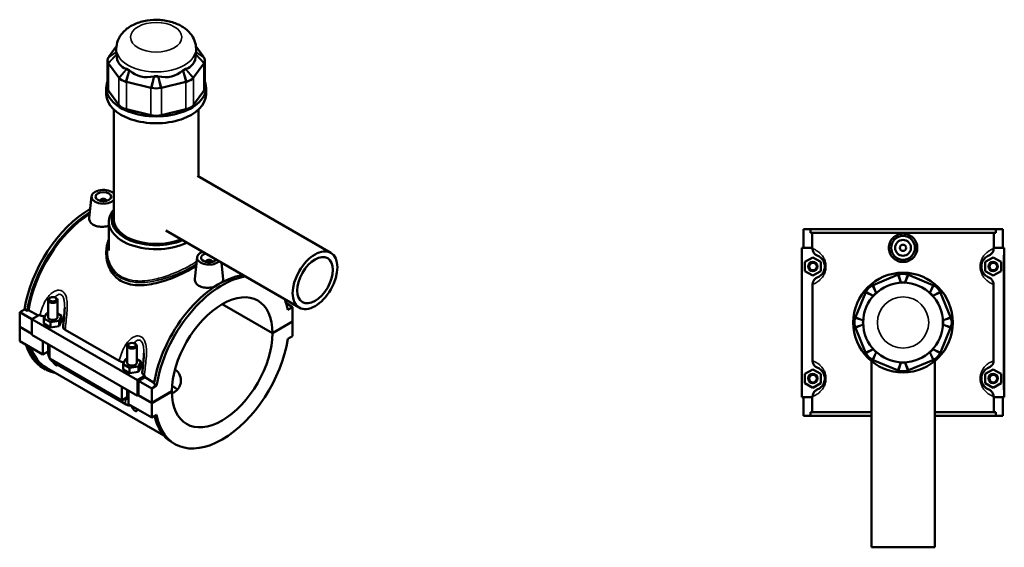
# Model space of a CAD drawing. Header units: millimetres. Extents: x -260 to 981, y -122 to 1147.
# Tile 7 of 7: x -96 to 526, y 814 to 1147. Entities that reach past the tile are written whole.
import ezdxf

# ---------------------------------------------------------------- set-up
doc = ezdxf.new("R2010")
doc.units = ezdxf.units.MM
doc.layers.add('Visible (ANSI)', color=7, linetype='Continuous', lineweight=50)
doc.layers.add('Visible Narrow (ANSI)', color=7, linetype='Continuous', lineweight=35)

msp = doc.modelspace()

# ---------------------------------------------------------------- linework, layer by layer
at = {"layer": 'Visible (ANSI)'}
for p, q in [((-34.92, 1130.36), (-39.9, 1123.42)), ((-35.03, 1125.84), (-35.03, 1128.61)), ((20.25, 1123.42), (15.27, 1130.36)), ((15.37, 1125.84), (15.37, 1128.61)), ((-40.59, 1121.43), (-40.59, 1104.16)), ((20.93, 1121.43), (20.93, 1104.16)), ((-39.9, 1119.45), (-33.53, 1110.56)), ((13.87, 1110.56), (20.25, 1119.45)), ((-41.33, 1099.83), (-41.33, 1104.16)), ((-33.53, 1093.29), (-39.9, 1102.18)), ((-28.66, 1107.75), (-13.27, 1104.07)), ((-6.38, 1104.07), (9, 1107.75)), ((20.25, 1102.18), (13.87, 1093.29)), ((21.67, 1099.83), (21.67, 1104.16)), ((-36.6, 1020.83), (-36.6, 1090.25)), ((-13.27, 1086.8), (-28.66, 1090.48)), ((9, 1090.48), (-6.38, 1086.8)), ((16.95, 1048.06), (16.95, 1090.25)), ((16.25, 1048.47), (100.58, 999.78)), ((-50.69, 1035.47), (-52.16, 1021.8)), ((-45.2, 1032.75), (-45.2, 1032.56)), ((-41.2, 1032.75), (-41.2, 1032.56)), ((-39.75, 1001.27), (-39.75, 1019.36)), ((399.27, 1014.73), (399.27, 1002.93)), ((399.27, 1014.73), (403.67, 1014.73)), ((403.67, 1014.73), (520.87, 1014.73)), ((403.67, 1012.37), (403.67, 1014.73)), ((520.87, 1014.73), (520.87, 1012.37)), ((520.87, 1014.73), (525.27, 1014.73)), ((525.27, 1014.73), (525.27, 1002.93)), ((-3.75, 1013.83), (80.58, 965.14)), ((520.87, 1012.37), (403.67, 1012.37)), ((404.87, 1002.93), (404.87, 1012.37)), ((519.68, 1002.93), (519.68, 1012.37)), ((405.07, 1002.93), (398.27, 1002.93)), ((398.27, 1002.93), (398.27, 908.53)), ((405.07, 1002.93), (405.07, 1002.37)), ((519.48, 1002.37), (519.48, 1002.93)), ((519.48, 1002.93), (525.77, 1002.93)), ((525.77, 1002.93), (526.27, 1002.93)), ((526.27, 908.53), (526.27, 1002.93)), ((-41.33, 1000.34), (-41.33, 998.86)), ((16.06, 996.93), (14.59, 983.27)), ((400.27, 994.02), (405.27, 996.91)), ((405.27, 996.91), (410.27, 994.02)), ((519.27, 996.91), (514.27, 994.02)), ((524.27, 994.02), (519.27, 996.91)), ((21.55, 994.02), (21.55, 994.22)), ((25.55, 994.02), (25.55, 994.22)), ((31.4, 993.53), (32.51, 983.2)), ((400.27, 988.25), (400.27, 994.02)), ((410.27, 994.02), (410.27, 988.25)), ((514.27, 994.02), (514.27, 988.25)), ((524.27, 988.25), (524.27, 994.02)), ((405.27, 985.36), (400.27, 988.25)), ((410.27, 988.25), (405.27, 985.36)), ((458.83, 985.81), (443.44, 979.43)), ((481.1, 979.43), (465.72, 985.81)), ((514.27, 988.25), (519.27, 985.36)), ((519.27, 985.36), (524.27, 988.25)), ((405.07, 979.89), (405.07, 931.57)), ((519.48, 931.57), (519.48, 979.89)), ((-76.86, 971.39), (-77.29, 971.15)), ((-73.47, 971.39), (-73.04, 971.15)), ((438.57, 974.56), (432.2, 959.18)), ((492.35, 959.18), (485.97, 974.56)), ((-78.16, 969.92), (-78.16, 959.15)), ((-72.16, 969.92), (-72.16, 959.15)), ((63.71, 948.94), (31.86, 967.33)), ((31.93, 967.37), (63.71, 949.02)), ((72.32, 967.89), (76.44, 965.52)), ((76.44, 965.52), (73.33, 963.72)), ((76.44, 956.37), (76.44, 965.52)), ((-96.09, 962.25), (-92.98, 964.05)), ((-96.09, 962.25), (-88.46, 957.84)), ((-96.09, 953.1), (-96.09, 962.25)), ((-91.31, 963.08), (-92.98, 964.05)), ((-90.47, 963.57), (-91.31, 963.08)), ((-84.5, 960.12), (-90.47, 963.57)), ((-83.65, 960.62), (-88.46, 957.84)), ((-83.65, 960.62), (-83.26, 960.39)), ((-80.74, 958.28), (-79.25, 961.5)), ((-79.25, 961.5), (-78.16, 961.67)), ((-72.16, 961.5), (-69.59, 960.01)), ((-69.59, 960.01), (-71.08, 956.79)), ((-69.59, 956.74), (-69.59, 960.01)), ((-96.09, 953.1), (-88.46, 948.7)), ((-96.09, 953.02), (-96.02, 953.06)), ((-96.09, 943.88), (-96.09, 953.02)), ((-88.46, 948.61), (-96.09, 953.02)), ((-88.46, 957.84), (-88.46, 947.88)), ((-88.46, 957.84), (-21.71, 919.3)), ((-80.74, 955.02), (-80.74, 958.28)), ((-76.66, 955.93), (-80.74, 958.28)), ((-80.74, 955.02), (-76.66, 952.66)), ((-71.08, 956.79), (-76.66, 955.93)), ((-76.66, 952.66), (-76.66, 955.93)), ((-76.66, 952.66), (-71.08, 953.52)), ((-71.08, 953.52), (-71.08, 956.79)), ((-71.08, 953.52), (-69.59, 956.74)), ((63.71, 949.02), (76.44, 956.37)), ((76.44, 956.29), (63.71, 948.94)), ((76.37, 956.33), (76.44, 956.29)), ((76.44, 947.14), (76.44, 956.29)), ((432.2, 952.29), (438.57, 936.9)), ((485.97, 936.9), (492.35, 952.29)), ((-88.46, 947.88), (-21.71, 909.34)), ((-67.36, 951.21), (-33.19, 931.48)), ((73.33, 945.35), (76.44, 947.14)), ((-96.09, 943.88), (-81.53, 935.47)), ((-81.53, 935.47), (-81.53, 943.88)), ((-78.16, 941.94), (-78.16, 936.69)), ((-77.29, 941.43), (-77.29, 933.02)), ((-28.1, 930.24), (-28.1, 941.02)), ((-26.8, 942.49), (-27.22, 942.25)), ((-23.4, 942.49), (-22.98, 942.25)), ((-22.1, 930.24), (-22.1, 941.02)), ((-78.16, 937.41), (-81.53, 935.47)), ((-77.29, 933.02), (-31.47, 906.56)), ((-74.54, 930.42), (-28.72, 903.97)), ((-30.68, 929.38), (-29.18, 932.6)), ((-30.68, 926.11), (-30.68, 929.38)), ((-26.6, 927.02), (-30.68, 929.38)), ((-29.18, 932.6), (-28.1, 932.77)), ((-21.02, 927.89), (-26.6, 927.02)), ((-22.1, 932.59), (-19.52, 931.11)), ((-19.52, 931.11), (-21.02, 927.89)), ((-21.02, 924.62), (-21.02, 927.89)), ((-21.02, 924.62), (-19.52, 927.84)), ((-19.52, 927.84), (-19.52, 931.11)), ((442.27, 931.4), (442.27, 813.73)), ((443.44, 932.03), (458.83, 925.66)), ((465.72, 925.66), (481.1, 932.03)), ((482.27, 931.4), (482.27, 813.73)), ((-79.71, 926.14), (-81.38, 927.11)), ((-79.13, 927.16), (-4.91, 884.31)), ((-30.68, 926.11), (-26.6, 923.76)), ((-26.6, 923.76), (-26.6, 927.02)), ((-26.6, 923.76), (-21.02, 924.62)), ((-21.71, 919.3), (-16.9, 922.08)), ((-17.05, 921.18), (-21, 918.89)), ((-17.3, 922.3), (-16.9, 922.08)), ((-11.07, 917.73), (-17.05, 921.18)), ((400.27, 923.22), (405.27, 926.11)), ((400.27, 917.45), (400.27, 923.22)), ((405.27, 926.11), (410.27, 923.22)), ((410.27, 923.22), (410.27, 917.45)), ((519.27, 926.11), (514.27, 923.22)), ((514.27, 923.22), (514.27, 917.45)), ((524.27, 923.22), (519.27, 926.11)), ((524.27, 917.45), (524.27, 923.22)), ((-31.47, 906.56), (-31.47, 914.97)), ((-21.71, 909.34), (-21.71, 919.3)), ((-21, 918.89), (-12.66, 914.08)), ((-21, 918.89), (-21, 909.75)), ((-9.54, 915.87), (-12.66, 914.08)), ((-9.54, 915.87), (-11.21, 916.84)), ((405.27, 914.56), (400.27, 917.45)), ((410.27, 917.45), (405.27, 914.56)), ((514.27, 917.45), (519.27, 914.56)), ((519.27, 914.56), (524.27, 917.45)), ((-28.1, 907.79), (-28.1, 913.03)), ((-27.22, 912.52), (-27.22, 904.11)), ((-21, 909.75), (-21.71, 909.34)), ((-12.66, 904.85), (-21.07, 909.71)), ((-21, 909.75), (-12.66, 904.93)), ((-12.66, 914.08), (-12.66, 904.93)), ((-12.66, 904.93), (0.07, 912.28)), ((0.07, 912.2), (-12.66, 904.85)), ((0, 912.24), (0.07, 912.2)), ((405.07, 909.09), (405.07, 908.53)), ((519.48, 908.53), (519.48, 909.09)), ((-28.1, 908.51), (-31.47, 906.56)), ((-27.22, 904.11), (-12.66, 895.7)), ((-12.66, 904.85), (-12.66, 895.7)), ((398.27, 908.53), (405.07, 908.53)), ((399.27, 908.53), (399.27, 896.73)), ((404.87, 899.09), (404.87, 908.53)), ((525.77, 908.53), (519.48, 908.53)), ((519.68, 899.09), (519.68, 908.53)), ((525.27, 908.53), (525.27, 896.73)), ((526.27, 908.53), (525.77, 908.53)), ((-12.66, 895.7), (-9.54, 897.5)), ((403.67, 896.73), (399.27, 896.73)), ((442.27, 899.09), (403.67, 899.09)), ((403.67, 896.73), (403.67, 899.09)), ((403.67, 896.73), (442.27, 896.73)), ((520.87, 899.09), (482.27, 899.09)), ((482.27, 896.73), (520.87, 896.73)), ((520.87, 899.09), (520.87, 896.73)), ((525.27, 896.73), (520.87, 896.73)), ((2.06, 878.93), (0.39, 879.9)), ((442.27, 813.73), (482.27, 813.73))]:
    msp.add_line(p, q, dxfattribs=at)
for centre, radius in [((462.27, 1002.93), 7.5), ((462.27, 1002.93), 5), ((462.27, 1002.93), 2), ((405.27, 991.13), 3), ((405.27, 991.13), 2.4), ((519.27, 991.13), 3), ((519.27, 991.13), 2.4), ((462.27, 955.73), 31.5), ((462.27, 955.73), 25.2), ((405.27, 920.33), 3), ((405.27, 920.33), 2.4), ((519.27, 920.33), 3), ((519.27, 920.33), 2.4)]:
    msp.add_circle(centre, radius, dxfattribs=at)
for centre, radius, start, end in [((462.27, 977.49), 9, 71.59667, 108.40333), ((446.89, 971.12), 9, 116.59667, 153.40333), ((462.27, 977.49), 3.6, 71.59667, 108.40333), ((477.66, 971.12), 9, 26.59667, 63.40333), ((446.89, 971.12), 3.6, 116.59667, 153.40333), ((477.66, 971.12), 3.6, 26.59667, 63.40333), ((440.51, 955.73), 9, 161.59667, 198.40333), ((484.03, 955.73), 9, 341.59667, 18.40333), ((440.51, 955.73), 3.6, 161.59667, 198.40333), ((484.03, 955.73), 3.6, 341.59667, 18.40333), ((446.89, 940.35), 9, 206.59667, 243.40333), ((446.89, 940.35), 3.6, 206.59667, 243.40333), ((477.66, 940.35), 3.6, 296.59667, 333.40333), ((477.66, 940.35), 9, 296.59667, 333.40333), ((462.27, 933.97), 3.6, 251.59667, 288.40333), ((462.27, 933.97), 9, 251.59667, 288.40333)]:
    msp.add_arc(centre, radius, start, end, dxfattribs=at)
for centre, major_axis, ratio, start_param, end_param in [((-31.59, 1121.43), (-9, 0), 0.57735, 5.961987, 6.604384), ((-31.59, 1125.84), (-3.6, 0), 0.57735, 5.985372, 6.604384), ((-9.83, 1125.84), (-25.2, 0), 0.57735, 0, 0.045116), ((-9.83, 1145.2), (21.83, 27.67), 0.45491, 2.674561, 3.34806), ((-9.83, 1145.2), (21.83, -27.67), 0.45491, 6.076718, 6.750217), ((11.93, 1125.84), (3.6, 0), 0.57735, 5.961987, 6.580998), ((-9.83, 1125.84), (25.2, 0), 0.57735, 6.238069, 6.283185), ((11.93, 1121.43), (9, 0), 0.57735, 5.961987, 6.604384), ((-25.21, 1116.96), (-3.6, 0), 0.57735, 0.464199, 1.106597), ((-9.83, 1125.84), (25.2, 0), 0.57735, 3.881875, 3.972107), ((-9.83, 1145.2), (-10.83, -33.68), 0.675461, 5.998116, 6.671615), ((-9.83, 1145.2), (10.83, -33.68), 0.675461, 5.894756, 6.568255), ((5.56, 1116.96), (-3.6, 0), 0.57735, 2.034996, 2.677393), ((-9.83, 1125.84), (25.2, 0), 0.57735, 5.452671, 5.542903), ((-9.83, 1104.16), (-31.5, 0), 0.57735, 6.065775, 9.642188), ((-25.21, 1112.55), (9, 0), 0.57735, 3.605792, 4.24819), ((-9.83, 1113.28), (-3.6, 0), 0.57735, 1.249598, 1.891995), ((-9.83, 1125.84), (25.2, 0), 0.57735, 4.667273, 4.757505), ((5.56, 1112.55), (9, 0), 0.57735, 5.176588, 5.818986), ((-31.59, 1104.16), (-9, 0), 0.57735, 0, 0.392699), ((-9.83, 1108.87), (9, 0), 0.57735, 4.39119, 5.033588), ((11.93, 1104.16), (9, 0), 0.57735, 5.890486, 6.283185), ((-9.83, 1099.83), (-31.5, 0), 0.57735, 0, 3.141593), ((-25.21, 1095.28), (-9, 0), 0.57735, 0.392699, 1.178097), ((5.56, 1095.28), (-9, 0), 0.57735, 1.963495, 2.748894), ((-9.83, 1091.6), (-9, 0), 0.57735, 1.178097, 1.963495), ((-43.2, 1035.2), (-7.5, 0), 0.57735, 3.636403, 8.929967), ((-43.2, 1032.75), (-2, 0), 0.57735, 2.963882, 6.460896), ((-51.55, 978.78), (-29.84, -51.68), 0.57735, 3.926918, 5.308115), ((-9.83, 1019.36), (-29.93, 0), 0.57735, 5.820231, 8.556268), ((-49.88, 977.82), (29.84, 51.68), 0.57735, 0.830251, 2.166522), ((-49.88, 977.82), (-29.25, -50.66), 0.57735, 3.975407, 5.304274), ((-9.83, 1020.83), (-28.12, 0), 0.57735, 5.972094, 8.486455), ((-9.83, 1020.83), (-26.77, 0), 0.57735, 0, 2.195494), ((23.55, 996.66), (-7.5, 0), 0.57735, 5.266979, 8.870187), ((23.55, 996.66), (-5, 0), 0.57735, 5.147523, 8.989644), ((23.55, 994.22), (-2, 0), 0.57735, 2.963882, 6.460896), ((30.22, 931.57), (29.84, 51.68), 0.57735, 0.429669, 2.166522), ((31.89, 930.61), (-29.84, -51.68), 0.57735, 3.571262, 5.308115), ((31.89, 930.61), (22.5, 38.97), 0.57735, 5.498898, 8.638269), ((-75.16, 969.92), (3, 0), 0.57735, 2.356194, 7.068583), ((31.89, 930.61), (29.84, 51.68), 0.57735, 5.687459, 5.853516), ((-75.16, 959.15), (-3, 0), 0.57735, 0, 3.141593), ((-75.16, 955.88), (7.5, 0), 0.57735, 0.383459, 0.732403), ((31.89, 930.61), (-22.5, -38.97), 0.57735, 5.498898, 8.638269), ((-51.55, 978.78), (-29.84, -51.68), 0.57735, 5.788007, 6.283185), ((-49.88, 977.82), (-29.84, -51.68), 0.57735, 5.788007, 6.48154), ((-49.88, 977.82), (-29.25, -50.66), 0.57735, 5.826415, 6.283185), ((-25.1, 941.02), (3, 0), 0.57735, 2.356194, 7.068583), ((31.89, 930.61), (-29.84, -51.68), 0.57735, 5.687459, 8.449708), ((-25.1, 930.24), (-3, 0), 0.57735, 0, 3.141593), ((-25.1, 926.98), (7.5, 0), 0.57735, 0.383459, 0.732403), ((23.55, 935.43), (-29.25, -50.66), 0.57735, 5.286824, 5.304274), ((30.22, 931.57), (-29.84, -51.68), 0.57735, 5.7279, 6.283185)]:
    msp.add_ellipse(centre, major_axis=major_axis, ratio=ratio, start_param=start_param, end_param=end_param, dxfattribs=at)
for centre, major_axis in [((-43.2, 1035.2), (-5, 0)), ((90.58, 982.46), (10, 17.32)), ((90.58, 982.46), (8, 13.86)), ((-75.16, 970.41), (-2.4, 0)), ((-25.1, 941.51), (-2.4, 0))]:
    msp.add_ellipse(centre, major_axis=major_axis, ratio=0.57735, dxfattribs=at)
for points, knots in [([(15.37, 1128.61), (15.37, 1130.35), (15.05, 1132.08), (13.84, 1135.37), (12.92, 1136.91), (10.52, 1139.87), (8.96, 1141.21), (5.17, 1143.7), (2.86, 1144.72), (-2.12, 1146.26), (-4.83, 1146.73), (-10.25, 1147.06), (-12.97, 1146.93), (-18.29, 1146.07), (-20.88, 1145.34), (-25.75, 1143.19), (-28.05, 1141.77), (-31.66, 1138.25), (-33.1, 1136.29), (-34.66, 1132.29), (-35.03, 1130.46), (-35.03, 1128.61)], [5.497787, 5.497787, 5.497787, 5.497787, 5.706912, 5.706912, 5.934618, 5.934618, 6.218708, 6.218708, 6.578262, 6.578262, 6.962446, 6.962446, 7.341191, 7.341191, 7.722154, 7.722154, 8.103524, 8.103524, 8.417328, 8.417328, 8.63938, 8.63938, 8.63938, 8.63938]), ([(-39.9, 1123.42), (-39.94, 1123.36), (-39.98, 1123.31), (-40.06, 1123.19), (-40.09, 1123.13), (-40.13, 1123.07)], [-0.39269908, -0.39269908, -0.39269908, -0.39269908, -0.35694891, -0.35694891, -0.32119874, -0.32119874, -0.32119874, -0.32119874]), ([(20.47, 1123.07), (20.44, 1123.13), (20.4, 1123.19), (20.33, 1123.31), (20.29, 1123.36), (20.25, 1123.42)], [0.32119874, 0.32119874, 0.32119874, 0.32119874, 0.35694891, 0.35694891, 0.39269908, 0.39269908, 0.39269908, 0.39269908]), ([(-40.13, 1119.79), (-40.09, 1119.73), (-40.06, 1119.68), (-39.98, 1119.56), (-39.94, 1119.5), (-39.9, 1119.45)], [0.32119874, 0.32119874, 0.32119874, 0.32119874, 0.35694891, 0.35694891, 0.39269908, 0.39269908, 0.39269908, 0.39269908]), ([(20.25, 1119.45), (20.29, 1119.5), (20.33, 1119.56), (20.4, 1119.68), (20.44, 1119.73), (20.47, 1119.79)], [-0.39269908, -0.39269908, -0.39269908, -0.39269908, -0.35694891, -0.35694891, -0.32119874, -0.32119874, -0.32119874, -0.32119874]), ([(-33.53, 1110.56), (-33.49, 1110.5), (-33.44, 1110.45), (-33.36, 1110.34), (-33.31, 1110.28), (-33.26, 1110.22)], [-0.39269908, -0.39269908, -0.39269908, -0.39269908, -0.35694891, -0.35694891, -0.32119874, -0.32119874, -0.32119874, -0.32119874]), ([(-29.24, 1107.9), (-29.15, 1107.88), (-29.05, 1107.85), (-28.85, 1107.8), (-28.76, 1107.77), (-28.66, 1107.75)], [0.32119874, 0.32119874, 0.32119874, 0.32119874, 0.35694891, 0.35694891, 0.39269908, 0.39269908, 0.39269908, 0.39269908]), ([(9, 1107.75), (9.1, 1107.77), (9.2, 1107.8), (9.39, 1107.85), (9.49, 1107.88), (9.59, 1107.9)], [-0.39269908, -0.39269908, -0.39269908, -0.39269908, -0.35694891, -0.35694891, -0.32119874, -0.32119874, -0.32119874, -0.32119874]), ([(13.61, 1110.22), (13.65, 1110.28), (13.7, 1110.34), (13.79, 1110.45), (13.83, 1110.5), (13.87, 1110.56)], [0.32119874, 0.32119874, 0.32119874, 0.32119874, 0.35694891, 0.35694891, 0.39269908, 0.39269908, 0.39269908, 0.39269908]), ([(-13.27, 1104.07), (-13.17, 1104.05), (-13.07, 1104.02), (-12.87, 1103.98), (-12.77, 1103.96), (-12.67, 1103.94)], [-0.39269908, -0.39269908, -0.39269908, -0.39269908, -0.35694891, -0.35694891, -0.32119874, -0.32119874, -0.32119874, -0.32119874]), ([(-6.99, 1103.94), (-6.88, 1103.96), (-6.78, 1103.98), (-6.58, 1104.02), (-6.48, 1104.05), (-6.38, 1104.07)], [0.32119874, 0.32119874, 0.32119874, 0.32119874, 0.35694891, 0.35694891, 0.39269908, 0.39269908, 0.39269908, 0.39269908]), ([(-39.75, 1016.88), (-39.76, 1016.88), (-39.78, 1016.87), (-40.89, 1016.55), (-42.09, 1016.34), (-44.34, 1016.19), (-45.54, 1016.24), (-47.76, 1016.66), (-48.77, 1017.02), (-50.37, 1017.95), (-51.06, 1018.56), (-51.96, 1019.95), (-52.18, 1020.72), (-52.18, 1021.56), (-52.17, 1021.68), (-52.16, 1021.8)], [1.689189, 1.689189, 1.689189, 1.689189, 1.692843, 1.692843, 2.031195, 2.031195, 2.370088, 2.370088, 2.708981, 2.708981, 3.047874, 3.047874, 3.386767, 3.386767, 3.44308, 3.44308, 3.44308, 3.44308]), ([(471.28, 1002.93), (471.28, 1001.8), (471.05, 1000.6), (470.12, 998.39), (469.43, 997.39), (467.83, 995.8), (466.82, 995.12), (464.6, 994.21), (463.4, 993.99), (461.15, 993.99), (459.94, 994.21), (457.73, 995.12), (456.72, 995.8), (455.12, 997.39), (454.42, 998.39), (453.5, 1000.6), (453.27, 1001.8), (453.27, 1004.06), (453.5, 1005.26), (454.42, 1007.47), (455.12, 1008.48), (456.72, 1010.06), (457.73, 1010.74), (459.94, 1011.65), (461.15, 1011.88), (463.4, 1011.88), (464.6, 1011.65), (466.82, 1010.74), (467.83, 1010.06), (469.43, 1008.48), (470.12, 1007.47), (471.05, 1005.26), (471.28, 1004.06), (471.28, 1002.93)], [0, 0, 0, 0, 0.338893, 0.338893, 0.677786, 0.677786, 1.016138, 1.016138, 1.354491, 1.354491, 1.692843, 1.692843, 2.031195, 2.031195, 2.370088, 2.370088, 2.708981, 2.708981, 3.047874, 3.047874, 3.386767, 3.386767, 3.725119, 3.725119, 4.063472, 4.063472, 4.401824, 4.401824, 4.740176, 4.740176, 5.079069, 5.079069, 5.417962, 5.417962, 5.417962, 5.417962]), ([(-41.33, 1000.34), (-41.33, 1001.03), (-41.29, 1001.73), (-41.15, 1003.1), (-41.05, 1003.78), (-40.77, 1005.11), (-40.6, 1005.77), (-40.21, 1006.99), (-39.99, 1007.57), (-39.75, 1008.13)], [21.834576, 21.834576, 21.834576, 21.834576, 22.0906188, 22.0906188, 22.3440128, 22.3440128, 22.5926112, 22.5926112, 22.8182791, 22.8182791, 22.8182791, 22.8182791]), ([(405.07, 1002.37), (405.07, 1002.07), (405.1, 1001.77), (405.22, 1001.18), (405.31, 1000.89), (405.67, 1000.05), (406.02, 999.54), (406.91, 998.68), (407.45, 998.34), (408.03, 998.11)], [-0.5528537, -0.5528537, -0.5528537, -0.5528537, -0.4623462, -0.4623462, -0.3717407, -0.3717407, -0.1880785, -0.1880785, 0, 0, 0, 0]), ([(516.52, 998.11), (516.83, 998.23), (517.13, 998.39), (517.69, 998.76), (517.95, 998.98), (518.6, 999.65), (518.92, 1000.14), (519.36, 1001.23), (519.48, 1001.8), (519.48, 1002.37)], [-0.5522857, -0.5522857, -0.5522857, -0.5522857, -0.4514994, -0.4514994, -0.3501999, -0.3501999, -0.1730836, -0.1730836, 0, 0, 0, 0]), ([(15.48, 991.48), (14.54, 990.85), (13.52, 990.22), (11.02, 988.78), (9.41, 987.92), (5.92, 986.22), (4.05, 985.38), (0.17, 983.79), (-1.84, 983.04), (-5.87, 981.72), (-7.89, 981.14), (-11.78, 980.21), (-13.79, 979.83), (-17.82, 979.35), (-19.83, 979.24), (-23.7, 979.4), (-25.57, 979.67), (-29.05, 980.59), (-30.67, 981.26), (-33.54, 982.91), (-34.87, 983.95), (-37.19, 986.38), (-38.19, 987.77), (-39.77, 990.76), (-40.37, 992.37), (-41.14, 995.62), (-41.33, 997.28), (-41.33, 998.86)], [4.405015, 4.405015, 4.405015, 4.405015, 4.861685, 4.861685, 5.468227, 5.468227, 6.074768, 6.074768, 6.681309, 6.681309, 7.287851, 7.287851, 7.896731, 7.896731, 8.505611, 8.505611, 9.114491, 9.114491, 9.72337, 9.72337, 10.33225, 10.33225, 10.94113, 10.94113, 11.55001, 11.55001, 12.15889, 12.15889, 12.15889, 12.15889]), ([(408.03, 998.11), (408.03, 998.11), (408.04, 998.1), (408.29, 998), (408.59, 997.87), (409.3, 997.47), (409.7, 997.21), (410.45, 996.58), (410.77, 996.26), (411.37, 995.53), (411.65, 995.12), (412.12, 994.24), (412.31, 993.78), (412.58, 992.87), (412.67, 992.44), (412.76, 991.71), (412.77, 991.42), (412.77, 991.13), (412.77, 990.85), (412.76, 990.56), (412.67, 989.83), (412.58, 989.39), (412.31, 988.48), (412.12, 988.03), (411.65, 987.14), (411.37, 986.74), (410.77, 986), (410.45, 985.69), (409.7, 985.05), (409.3, 984.79), (408.59, 984.4), (408.29, 984.26), (408.04, 984.16), (408.03, 984.16), (408.03, 984.16)], [0.561001, 0.561001, 0.561001, 0.561001, 0.573367, 0.573367, 1.097355, 1.097355, 1.638898, 1.638898, 2.015435, 2.015435, 2.348511, 2.348511, 2.626104, 2.626104, 2.846695, 2.846695, 2.984565, 2.984565, 2.984565, 3.122434, 3.122434, 3.343026, 3.343026, 3.620619, 3.620619, 3.953694, 3.953694, 4.330232, 4.330232, 4.871775, 4.871775, 5.395763, 5.395763, 5.408129, 5.408129, 5.408129, 5.408129]), ([(516.52, 984.16), (516.51, 984.16), (516.51, 984.16), (516.25, 984.26), (515.95, 984.4), (515.25, 984.79), (514.84, 985.05), (514.1, 985.69), (513.78, 986), (513.18, 986.74), (512.9, 987.14), (512.43, 988.03), (512.24, 988.48), (511.97, 989.39), (511.87, 989.83), (511.79, 990.56), (511.77, 990.85), (511.77, 991.13), (511.77, 991.42), (511.79, 991.71), (511.87, 992.44), (511.97, 992.87), (512.24, 993.78), (512.43, 994.24), (512.9, 995.12), (513.18, 995.53), (513.78, 996.26), (514.1, 996.58), (514.84, 997.21), (515.25, 997.47), (515.95, 997.87), (516.25, 998), (516.51, 998.1), (516.51, 998.11), (516.52, 998.11)], [0.561001, 0.561001, 0.561001, 0.561001, 0.573365, 0.573365, 1.097352, 1.097352, 1.638898, 1.638898, 2.015436, 2.015436, 2.348511, 2.348511, 2.626104, 2.626104, 2.846695, 2.846695, 2.984565, 2.984565, 2.984565, 3.122434, 3.122434, 3.343026, 3.343026, 3.620619, 3.620619, 3.953694, 3.953694, 4.330232, 4.330232, 4.871778, 4.871778, 5.395765, 5.395765, 5.408129, 5.408129, 5.408129, 5.408129]), ([(408.03, 984.16), (407.72, 984.03), (407.42, 983.88), (406.86, 983.5), (406.59, 983.29), (405.95, 982.62), (405.62, 982.12), (405.18, 981.04), (405.07, 980.47), (405.07, 979.89)], [-0.5522857, -0.5522857, -0.5522857, -0.5522857, -0.4514994, -0.4514994, -0.3501999, -0.3501999, -0.1730836, -0.1730836, 0, 0, 0, 0]), ([(459.43, 986.03), (459.33, 986), (459.23, 985.96), (459.03, 985.89), (458.93, 985.85), (458.83, 985.81)], [0.32119874, 0.32119874, 0.32119874, 0.32119874, 0.35694891, 0.35694891, 0.39269908, 0.39269908, 0.39269908, 0.39269908]), ([(465.72, 985.81), (465.62, 985.85), (465.52, 985.89), (465.32, 985.96), (465.22, 986), (465.11, 986.03)], [-0.39269908, -0.39269908, -0.39269908, -0.39269908, -0.35694891, -0.35694891, -0.32119874, -0.32119874, -0.32119874, -0.32119874]), ([(519.48, 979.89), (519.48, 980.19), (519.45, 980.49), (519.32, 981.08), (519.23, 981.37), (518.87, 982.21), (518.52, 982.72), (517.63, 983.58), (517.1, 983.93), (516.52, 984.16)], [-0.5528537, -0.5528537, -0.5528537, -0.5528537, -0.4623462, -0.4623462, -0.3717407, -0.3717407, -0.1880785, -0.1880785, 0, 0, 0, 0]), ([(27.14, 978.39), (27.08, 978.37), (27.02, 978.35), (25.86, 978.01), (24.66, 977.8), (22.41, 977.65), (21.21, 977.7), (18.99, 978.12), (17.98, 978.49), (17.18, 978.95), (16.38, 979.41), (15.69, 980.02), (14.79, 981.41), (14.57, 982.18), (14.57, 983.02), (14.58, 983.14), (14.6, 983.27)], [4.383367, 4.383367, 4.383367, 4.383367, 4.401824, 4.401824, 4.740176, 4.740176, 5.079069, 5.079069, 5.417962, 5.417962, 5.417962, 5.756855, 5.756855, 6.095748, 6.095748, 6.152062, 6.152062, 6.152062, 6.152062]), ([(32.51, 983.2), (32.52, 983.1), (32.52, 983.01), (32.52, 982.36), (32.3, 981.78), (31.88, 981.21)], [3.3327799, 3.3327799, 3.3327799, 3.3327799, 3.3867672, 3.3867672, 3.7105725, 3.7105725, 3.7105725, 3.7105725]), ([(443.44, 979.43), (443.34, 979.39), (443.25, 979.35), (443.05, 979.26), (442.95, 979.21), (442.86, 979.17)], [-0.39269908, -0.39269908, -0.39269908, -0.39269908, -0.35694891, -0.35694891, -0.32119874, -0.32119874, -0.32119874, -0.32119874]), ([(481.69, 979.17), (481.59, 979.21), (481.5, 979.26), (481.3, 979.35), (481.2, 979.39), (481.1, 979.43)], [0.32119874, 0.32119874, 0.32119874, 0.32119874, 0.35694891, 0.35694891, 0.39269908, 0.39269908, 0.39269908, 0.39269908]), ([(438.84, 975.15), (438.79, 975.05), (438.75, 974.95), (438.66, 974.76), (438.61, 974.66), (438.57, 974.56)], [0.32119874, 0.32119874, 0.32119874, 0.32119874, 0.35694891, 0.35694891, 0.39269908, 0.39269908, 0.39269908, 0.39269908]), ([(485.97, 974.56), (485.93, 974.66), (485.89, 974.76), (485.8, 974.95), (485.75, 975.05), (485.71, 975.15)], [-0.39269908, -0.39269908, -0.39269908, -0.39269908, -0.35694891, -0.35694891, -0.32119874, -0.32119874, -0.32119874, -0.32119874]), ([(-67.66, 965.24), (-67.66, 964.48), (-67.69, 963.7), (-67.78, 962.12), (-67.84, 961.32), (-67.98, 959.71), (-68.06, 958.9), (-68.23, 957.27), (-68.32, 956.46), (-68.5, 954.84), (-68.59, 954.03), (-68.67, 953.23)], [4.154334, 4.154334, 4.154334, 4.154334, 4.412896, 4.412896, 4.671458, 4.671458, 4.930019, 4.930019, 5.188581, 5.188581, 5.447142, 5.447142, 5.447142, 5.447142]), ([(-83.26, 960.39), (-83.04, 960.26), (-82.81, 960.15), (-82.31, 959.96), (-82.04, 959.88), (-81.24, 959.7), (-80.68, 959.63), (-80.12, 959.63)], [-0.5528537, -0.5528537, -0.5528537, -0.5528537, -0.4623462, -0.4623462, -0.3717407, -0.3717407, -0.2028867, -0.2028867, -0.2028867, -0.2028867]), ([(432.2, 959.18), (432.16, 959.08), (432.12, 958.98), (432.04, 958.78), (432.01, 958.68), (431.98, 958.57)], [-0.39269908, -0.39269908, -0.39269908, -0.39269908, -0.35694891, -0.35694891, -0.32119874, -0.32119874, -0.32119874, -0.32119874]), ([(492.57, 958.57), (492.54, 958.68), (492.5, 958.78), (492.43, 958.98), (492.39, 959.08), (492.35, 959.18)], [0.32119874, 0.32119874, 0.32119874, 0.32119874, 0.35694891, 0.35694891, 0.39269908, 0.39269908, 0.39269908, 0.39269908]), ([(-68.67, 953.23), (-68.68, 953.16), (-68.68, 953.09), (-68.67, 952.68), (-68.55, 952.34), (-68.09, 951.72), (-67.77, 951.44), (-67.36, 951.21)], [-0.3860792, -0.3860792, -0.3860792, -0.3860792, -0.3501999, -0.3501999, -0.1730836, -0.1730836, 0, 0, 0, 0]), ([(431.98, 952.89), (432.01, 952.79), (432.04, 952.69), (432.12, 952.49), (432.16, 952.39), (432.2, 952.29)], [0.32119874, 0.32119874, 0.32119874, 0.32119874, 0.35694891, 0.35694891, 0.39269908, 0.39269908, 0.39269908, 0.39269908]), ([(492.35, 952.29), (492.39, 952.39), (492.43, 952.49), (492.5, 952.69), (492.54, 952.79), (492.57, 952.89)], [-0.39269908, -0.39269908, -0.39269908, -0.39269908, -0.35694891, -0.35694891, -0.32119874, -0.32119874, -0.32119874, -0.32119874]), ([(-78.16, 936.69), (-78.16, 936.16), (-78.09, 935.66), (-77.86, 934.68), (-77.69, 934.21), (-77.42, 933.63), (-77.36, 933.49), (-77.29, 933.36)], [1.5707963, 1.5707963, 1.5707963, 1.5707963, 1.8849556, 1.8849556, 2.1991149, 2.1991149, 2.2930913, 2.2930913, 2.2930913, 2.2930913]), ([(-17.6, 936.34), (-17.6, 935.58), (-17.63, 934.8), (-17.72, 933.22), (-17.78, 932.41), (-17.92, 930.8), (-18, 929.99), (-18.17, 928.37), (-18.26, 927.56), (-18.43, 925.94), (-18.52, 925.13), (-18.61, 924.33)], [4.154334, 4.154334, 4.154334, 4.154334, 4.412896, 4.412896, 4.671458, 4.671458, 4.930019, 4.930019, 5.188581, 5.188581, 5.447142, 5.447142, 5.447142, 5.447142]), ([(438.57, 936.9), (438.61, 936.8), (438.66, 936.71), (438.75, 936.51), (438.79, 936.41), (438.84, 936.32)], [-0.39269908, -0.39269908, -0.39269908, -0.39269908, -0.35694891, -0.35694891, -0.32119874, -0.32119874, -0.32119874, -0.32119874]), ([(485.71, 936.32), (485.75, 936.41), (485.8, 936.51), (485.89, 936.71), (485.93, 936.8), (485.97, 936.9)], [0.32119874, 0.32119874, 0.32119874, 0.32119874, 0.35694891, 0.35694891, 0.39269908, 0.39269908, 0.39269908, 0.39269908]), ([(-76.99, 932.85), (-76.91, 932.72), (-76.83, 932.6), (-76.45, 932.07), (-76.13, 931.69), (-75.4, 931), (-75, 930.68), (-74.54, 930.42)], [2.4192976, 2.4192976, 2.4192976, 2.4192976, 2.5132741, 2.5132741, 2.8274334, 2.8274334, 3.1415927, 3.1415927, 3.1415927, 3.1415927]), ([(-72.18, 929.06), (-72.2, 928.87), (-72.26, 928.73), (-72.43, 928.6), (-72.51, 928.57), (-72.68, 928.58), (-72.74, 928.6), (-72.88, 928.65), (-72.96, 928.69), (-73.12, 928.78), (-73.21, 928.84), (-73.39, 928.97), (-73.48, 929.04), (-73.75, 929.28), (-73.93, 929.46), (-74.37, 929.95), (-74.63, 930.28), (-74.87, 930.62)], [1.9106118, 1.9106118, 1.9106118, 1.9106118, 2.0389601, 2.0389601, 2.1081644, 2.1081644, 2.1427666, 2.1427666, 2.1773687, 2.1773687, 2.2119709, 2.2119709, 2.246573, 2.246573, 2.3157773, 2.3157773, 2.4471909, 2.4471909, 2.4471909, 2.4471909]), ([(-33.19, 931.48), (-32.98, 931.36), (-32.75, 931.25), (-32.24, 931.06), (-31.97, 930.98), (-31.17, 930.79), (-30.62, 930.73), (-30.05, 930.72)], [-0.5528537, -0.5528537, -0.5528537, -0.5528537, -0.4623462, -0.4623462, -0.3717407, -0.3717407, -0.2028867, -0.2028867, -0.2028867, -0.2028867]), ([(405.07, 931.57), (405.07, 931.27), (405.1, 930.97), (405.22, 930.38), (405.31, 930.09), (405.67, 929.25), (406.02, 928.74), (406.91, 927.88), (407.45, 927.54), (408.03, 927.31)], [-0.5528537, -0.5528537, -0.5528537, -0.5528537, -0.4623462, -0.4623462, -0.3717407, -0.3717407, -0.1880785, -0.1880785, 0, 0, 0, 0]), ([(442.86, 932.3), (442.95, 932.25), (443.05, 932.2), (443.25, 932.12), (443.34, 932.07), (443.44, 932.03)], [0.32119874, 0.32119874, 0.32119874, 0.32119874, 0.35694891, 0.35694891, 0.39269908, 0.39269908, 0.39269908, 0.39269908]), ([(481.1, 932.03), (481.2, 932.07), (481.3, 932.12), (481.5, 932.2), (481.59, 932.25), (481.69, 932.3)], [-0.39269908, -0.39269908, -0.39269908, -0.39269908, -0.35694891, -0.35694891, -0.32119874, -0.32119874, -0.32119874, -0.32119874]), ([(516.52, 927.31), (516.83, 927.43), (517.13, 927.59), (517.69, 927.96), (517.95, 928.18), (518.6, 928.85), (518.92, 929.34), (519.36, 930.43), (519.48, 931), (519.48, 931.57)], [-0.5522857, -0.5522857, -0.5522857, -0.5522857, -0.4514994, -0.4514994, -0.3501999, -0.3501999, -0.1730836, -0.1730836, 0, 0, 0, 0]), ([(-18.61, 924.33), (-18.61, 924.26), (-18.62, 924.19), (-18.6, 923.78), (-18.48, 923.44), (-18.03, 922.82), (-17.7, 922.54), (-17.3, 922.3)], [-0.3860792, -0.3860792, -0.3860792, -0.3860792, -0.3501999, -0.3501999, -0.1730836, -0.1730836, 0, 0, 0, 0]), ([(2.05, 926.15), (2.46, 925.86), (2.84, 925.55), (3.77, 924.65), (4.27, 924.03), (5.46, 922.02), (5.85, 920.5), (5.85, 918.38), (5.76, 917.65), (5.37, 916.21), (5.07, 915.5), (4.27, 914.17), (3.77, 913.55), (2.62, 912.44), (1.96, 911.96), (0.89, 911.34), (0.5, 911.14), (0.09, 910.97)], [0.115586, 0.115586, 0.115586, 0.115586, 0.298131, 0.298131, 0.596262, 0.596262, 1.192523, 1.192523, 1.490487, 1.490487, 1.788451, 1.788451, 2.086415, 2.086415, 2.384379, 2.384379, 2.539716, 2.539716, 2.539716, 2.539716]), ([(408.03, 927.31), (408.03, 927.31), (408.04, 927.3), (408.29, 927.2), (408.59, 927.07), (409.3, 926.67), (409.7, 926.41), (410.45, 925.78), (410.77, 925.46), (411.37, 924.73), (411.65, 924.32), (412.12, 923.44), (412.31, 922.98), (412.58, 922.07), (412.67, 921.64), (412.76, 920.91), (412.77, 920.62), (412.77, 920.33), (412.77, 920.05), (412.76, 919.76), (412.67, 919.03), (412.58, 918.59), (412.31, 917.68), (412.12, 917.23), (411.65, 916.34), (411.37, 915.94), (410.77, 915.2), (410.45, 914.89), (409.7, 914.25), (409.3, 913.99), (408.59, 913.6), (408.29, 913.46), (408.04, 913.36), (408.03, 913.36), (408.03, 913.36)], [0.561001, 0.561001, 0.561001, 0.561001, 0.573366, 0.573366, 1.097354, 1.097354, 1.638898, 1.638898, 2.015436, 2.015436, 2.348511, 2.348511, 2.626104, 2.626104, 2.846695, 2.846695, 2.984565, 2.984565, 2.984565, 3.122434, 3.122434, 3.343026, 3.343026, 3.620619, 3.620619, 3.953694, 3.953694, 4.330232, 4.330232, 4.871776, 4.871776, 5.395764, 5.395764, 5.408129, 5.408129, 5.408129, 5.408129]), ([(458.83, 925.66), (458.93, 925.62), (459.03, 925.58), (459.23, 925.5), (459.33, 925.47), (459.43, 925.43)], [-0.39269908, -0.39269908, -0.39269908, -0.39269908, -0.35694891, -0.35694891, -0.32119874, -0.32119874, -0.32119874, -0.32119874]), ([(465.11, 925.43), (465.22, 925.47), (465.32, 925.5), (465.52, 925.58), (465.62, 925.62), (465.72, 925.66)], [0.32119874, 0.32119874, 0.32119874, 0.32119874, 0.35694891, 0.35694891, 0.39269908, 0.39269908, 0.39269908, 0.39269908]), ([(516.52, 913.36), (516.51, 913.36), (516.51, 913.36), (516.25, 913.46), (515.95, 913.6), (515.25, 913.99), (514.84, 914.25), (514.1, 914.89), (513.78, 915.2), (513.18, 915.94), (512.9, 916.34), (512.43, 917.23), (512.24, 917.68), (511.97, 918.59), (511.87, 919.03), (511.79, 919.76), (511.77, 920.05), (511.77, 920.33), (511.77, 920.62), (511.79, 920.91), (511.87, 921.64), (511.97, 922.07), (512.24, 922.98), (512.43, 923.44), (512.9, 924.32), (513.18, 924.73), (513.78, 925.46), (514.1, 925.78), (514.84, 926.41), (515.25, 926.67), (515.95, 927.07), (516.25, 927.2), (516.51, 927.3), (516.51, 927.31), (516.52, 927.31)], [0.560652, 0.560652, 0.560652, 0.560652, 0.572999, 0.572999, 1.096977, 1.096977, 1.638553, 1.638553, 2.015093, 2.015093, 2.348163, 2.348163, 2.625756, 2.625756, 2.846347, 2.846347, 2.984217, 2.984217, 2.984217, 3.122086, 3.122086, 3.342677, 3.342677, 3.62027, 3.62027, 3.95334, 3.95334, 4.32988, 4.32988, 4.871456, 4.871456, 5.395434, 5.395434, 5.407781, 5.407781, 5.407781, 5.407781]), ([(3.53, 913.33), (3.42, 913.44), (3.31, 913.55), (2.61, 914.2), (1.96, 914.68), (1.26, 915.08)], [9.1446122, 9.1446122, 9.1446122, 9.1446122, 9.2036698, 9.2036698, 9.5005909, 9.5005909, 9.5005909, 9.5005909]), ([(408.03, 913.36), (407.72, 913.23), (407.42, 913.08), (406.86, 912.7), (406.59, 912.49), (405.95, 911.82), (405.62, 911.32), (405.18, 910.24), (405.07, 909.67), (405.07, 909.09)], [-0.5522857, -0.5522857, -0.5522857, -0.5522857, -0.4514994, -0.4514994, -0.3501999, -0.3501999, -0.1730836, -0.1730836, 0, 0, 0, 0]), ([(519.48, 909.09), (519.48, 909.39), (519.45, 909.69), (519.32, 910.28), (519.23, 910.57), (518.87, 911.41), (518.52, 911.92), (517.63, 912.78), (517.1, 913.13), (516.52, 913.36)], [-0.5528537, -0.5528537, -0.5528537, -0.5528537, -0.4623462, -0.4623462, -0.3717407, -0.3717407, -0.1880785, -0.1880785, 0, 0, 0, 0]), ([(-28.72, 903.97), (-28.26, 903.7), (-27.75, 903.48), (-26.74, 903.28), (-26.29, 903.25), (-25.81, 903.3)], [3.1415927, 3.1415927, 3.1415927, 3.1415927, 3.4557519, 3.4557519, 3.6781723, 3.6781723, 3.6781723, 3.6781723]), ([(-22.17, 901.2), (-22.13, 900.92), (-22.1, 900.65), (-22.1, 900.11), (-22.15, 899.86), (-22.36, 899.69), (-22.45, 899.66), (-22.62, 899.68), (-22.68, 899.69), (-22.82, 899.74), (-22.9, 899.78), (-23.06, 899.88), (-23.15, 899.93), (-23.33, 900.07), (-23.42, 900.14), (-23.69, 900.38), (-23.86, 900.56), (-24.42, 901.17), (-24.77, 901.65), (-25.33, 902.51), (-25.54, 902.89), (-25.73, 903.25)], [1.7080098, 1.7080098, 1.7080098, 1.7080098, 1.8540842, 1.8540842, 2.0389601, 2.0389601, 2.1081644, 2.1081644, 2.1427666, 2.1427666, 2.1773687, 2.1773687, 2.2119709, 2.2119709, 2.246573, 2.246573, 2.3157773, 2.3157773, 2.5006532, 2.5006532, 2.6467276, 2.6467276, 2.6467276, 2.6467276])]:
    msp.add_open_spline(points, degree=3, knots=knots, dxfattribs=at)
for points in [[(-35, 1125.19), (-35, 1125.11), (-34.99, 1125.04), (-34.99, 1124.96)], [(15.33, 1124.96), (15.34, 1125.04), (15.34, 1125.11), (15.35, 1125.19)], [(-28.62, 1116.08), (-28.56, 1116.06), (-28.49, 1116.05), (-28.43, 1116.03)], [(-26.83, 1115.1), (-26.76, 1115.05), (-26.69, 1114.99), (-26.62, 1114.93)], [(6.97, 1114.93), (7.03, 1114.99), (7.1, 1115.05), (7.17, 1115.1)], [(8.78, 1116.03), (8.84, 1116.05), (8.9, 1116.06), (8.96, 1116.08)], [(-11.24, 1111.25), (-11.15, 1111.27), (-11.06, 1111.29), (-10.96, 1111.31)], [(-8.69, 1111.31), (-8.6, 1111.29), (-8.51, 1111.27), (-8.42, 1111.25)], [(1.26, 915.08), (0.93, 915.27), (0.57, 915.45), (0.2, 915.62)]]:
    msp.add_open_spline(points, degree=3, dxfattribs=at)
at = {"layer": 'Visible Narrow (ANSI)'}
for p, q in [((-35.03, 1126.56), (-39.9, 1123.42)), ((20.25, 1123.42), (15.37, 1126.56)), ((-35.03, 1126.48), (-40.13, 1123.07)), ((-40.13, 1119.79), (-35, 1125.19)), ((-39.9, 1119.45), (-34.99, 1124.96)), ((15.33, 1124.96), (20.25, 1119.45)), ((15.35, 1125.19), (20.47, 1119.79)), ((20.47, 1123.07), (15.37, 1126.48)), ((-39.9, 1102.18), (-39.9, 1119.45)), ((-28.62, 1116.08), (-33.53, 1110.56)), ((-28.43, 1116.03), (-33.26, 1110.22)), ((-29.24, 1107.9), (-26.83, 1115.1)), ((-28.66, 1107.75), (-26.62, 1114.93)), ((6.97, 1114.93), (9, 1107.75)), ((7.17, 1115.1), (9.59, 1107.9)), ((13.61, 1110.22), (8.78, 1116.03)), ((13.87, 1110.56), (8.96, 1116.08)), ((20.25, 1119.45), (20.25, 1102.18)), ((-33.53, 1110.56), (-33.53, 1093.29)), ((-11.24, 1111.25), (-13.27, 1104.07)), ((-10.96, 1111.31), (-12.67, 1103.94)), ((-6.99, 1103.94), (-8.69, 1111.31)), ((-6.38, 1104.07), (-8.42, 1111.25)), ((13.87, 1093.29), (13.87, 1110.56)), ((-28.66, 1090.48), (-28.66, 1107.75)), ((-13.27, 1104.07), (-13.27, 1086.8)), ((-6.38, 1086.8), (-6.38, 1104.07)), ((9, 1107.75), (9, 1090.48)), ((525.77, 998.21), (525.77, 913.25)), ((458.93, 985.56), (460.76, 981.14)), ((459.52, 985.77), (461.05, 981.16)), ((463.5, 981.16), (465.03, 985.77)), ((463.78, 981.14), (465.62, 985.56)), ((445.16, 974.58), (442.98, 978.92)), ((445.38, 974.77), (443.55, 979.19)), ((481, 979.19), (479.17, 974.77)), ((481.57, 978.92), (479.39, 974.58)), ((438.82, 974.46), (443.24, 972.63)), ((439.08, 975.03), (443.43, 972.85)), ((481.12, 972.85), (485.47, 975.03)), ((481.31, 972.63), (485.73, 974.46)), ((436.84, 956.95), (432.23, 958.49)), ((436.87, 957.24), (432.45, 959.07)), ((492.1, 959.07), (487.68, 957.24)), ((492.32, 958.49), (487.7, 956.95)), ((432.23, 952.98), (436.84, 954.51)), ((432.45, 952.39), (436.87, 954.22)), ((487.68, 954.22), (492.1, 952.39)), ((487.7, 954.51), (492.32, 952.98)), ((443.24, 938.84), (438.82, 937)), ((443.43, 938.61), (439.08, 936.44)), ((442.98, 932.54), (445.16, 936.89)), ((443.55, 932.28), (445.38, 936.7)), ((479.17, 936.7), (481, 932.28)), ((479.39, 936.89), (481.57, 932.54)), ((485.47, 936.44), (481.12, 938.61)), ((485.73, 937), (481.31, 938.84)), ((460.76, 930.33), (458.93, 925.9)), ((461.05, 930.3), (459.52, 925.69)), ((465.03, 925.69), (463.5, 930.3)), ((465.62, 925.9), (463.78, 930.33))]:
    msp.add_line(p, q, dxfattribs=at)
msp.add_circle((462.27, 955.73), 16.2, dxfattribs=at)
msp.add_ellipse((-9.83, 1135.96), major_axis=(16.2, 0), ratio=0.57735, dxfattribs=at)
for centre, major_axis, start_param, end_param in [((-9.83, 1128.61), (-25.2, 0), 0, 3.141593), ((-75.16, 936.69), (-3, 0), 0, 0.785398), ((-73.04, 933.02), (-1.5, -2.6), 5.497787, 6.283185), ((-27.22, 906.56), (-1.5, -2.6), 4.354069, 6.283185), ((-25.1, 907.79), (-3, 0), 0, 0.785398)]:
    msp.add_ellipse(centre, major_axis=major_axis, ratio=0.57735, start_param=start_param, end_param=end_param, dxfattribs=at)
for points, knots in [([(15.79, 994.43), (14.14, 993.24), (12.12, 992), (6.8, 989.17), (3.31, 987.58), (-3.73, 984.92), (-7.26, 983.83), (-14.89, 982.17), (-19, 981.74), (-25.25, 982.28), (-27.56, 982.81), (-31.06, 984.26), (-32.36, 985), (-36.2, 987.88), (-38.17, 990.6), (-40.21, 995.85), (-40.65, 998.24), (-40.67, 1002.65), (-40.36, 1004.67), (-39.75, 1006.6)], [13.937877, 13.937877, 13.937877, 13.937877, 14.817491, 14.817491, 15.977215, 15.977215, 17.049419, 17.049419, 18.313483, 18.313483, 19.119453, 19.119453, 19.662535, 19.662535, 20.892226, 20.892226, 21.801631, 21.801631, 22.572396, 22.572396, 22.572396, 22.572396]), ([(405.07, 979.89), (405.15, 979.92), (405.24, 979.95), (405.76, 980.14), (406.28, 980.35), (407.5, 980.98), (408.2, 981.41), (409.49, 982.42), (410.04, 982.92), (411.09, 984.1), (411.57, 984.75), (412.38, 986.17), (412.72, 986.9), (413.19, 988.35), (413.35, 989.04), (413.49, 990.21), (413.52, 990.67), (413.52, 991.13), (413.52, 991.59), (413.49, 992.05), (413.35, 993.22), (413.19, 993.92), (412.72, 995.37), (412.38, 996.1), (411.57, 997.51), (411.09, 998.16), (410.04, 999.34), (409.49, 999.85), (408.2, 1000.86), (407.5, 1001.28), (406.28, 1001.91), (405.76, 1002.12), (405.24, 1002.32), (405.15, 1002.35), (405.07, 1002.37)], [-5.50504, -5.50504, -5.50504, -5.50504, -5.395763, -5.395763, -4.871775, -4.871775, -4.330232, -4.330232, -3.953694, -3.953694, -3.620619, -3.620619, -3.343026, -3.343026, -3.122434, -3.122434, -2.984565, -2.984565, -2.984565, -2.846695, -2.846695, -2.626104, -2.626104, -2.348511, -2.348511, -2.015435, -2.015435, -1.638898, -1.638898, -1.097355, -1.097355, -0.573367, -0.573367, -0.46409, -0.46409, -0.46409, -0.46409]), ([(519.48, 1002.37), (519.39, 1002.35), (519.31, 1002.32), (518.79, 1002.12), (518.27, 1001.91), (517.05, 1001.28), (516.34, 1000.86), (515.06, 999.85), (514.5, 999.34), (513.46, 998.16), (512.97, 997.51), (512.16, 996.1), (511.83, 995.37), (511.36, 993.92), (511.2, 993.22), (511.05, 992.05), (511.02, 991.59), (511.02, 991.13), (511.02, 990.67), (511.05, 990.21), (511.2, 989.04), (511.36, 988.35), (511.83, 986.9), (512.16, 986.17), (512.97, 984.75), (513.46, 984.1), (514.5, 982.92), (515.06, 982.42), (516.34, 981.41), (517.05, 980.98), (518.27, 980.35), (518.79, 980.14), (519.31, 979.95), (519.39, 979.92), (519.48, 979.89)], [-5.50504, -5.50504, -5.50504, -5.50504, -5.395765, -5.395765, -4.871778, -4.871778, -4.330232, -4.330232, -3.953694, -3.953694, -3.620619, -3.620619, -3.343026, -3.343026, -3.122434, -3.122434, -2.984565, -2.984565, -2.984565, -2.846695, -2.846695, -2.626104, -2.626104, -2.348511, -2.348511, -2.015436, -2.015436, -1.638898, -1.638898, -1.097352, -1.097352, -0.573365, -0.573365, -0.46409, -0.46409, -0.46409, -0.46409]), ([(-41.33, 1000.34), (-41.33, 1000.25), (-41.33, 1000.16), (-41.29, 997.66), (-40.82, 995.24), (-38.69, 989.92), (-36.65, 987.15), (-32.69, 984.2), (-31.35, 983.44), (-27.75, 981.93), (-25.38, 981.37), (-18.97, 980.75), (-14.77, 981.14), (-6.97, 982.73), (-3.37, 983.81), (3.81, 986.44), (7.36, 988.03), (12.38, 990.69), (14.12, 991.74), (15.61, 992.76)], [-21.834576, -21.834576, -21.834576, -21.834576, -21.801631, -21.801631, -20.892226, -20.892226, -19.662535, -19.662535, -19.119453, -19.119453, -18.313483, -18.313483, -17.049419, -17.049419, -15.977215, -15.977215, -14.817491, -14.817491, -14.084575, -14.084575, -14.084575, -14.084575]), ([(-67.36, 951.21), (-67.32, 951.57), (-67.28, 951.93), (-67.05, 954.03), (-66.83, 955.81), (-66.42, 959.49), (-66.22, 961.4), (-66.02, 964.66), (-65.99, 966.01), (-66.08, 968.52), (-66.2, 969.69), (-66.62, 971.71), (-66.9, 972.58), (-67.6, 973.96), (-67.98, 974.51), (-68.7, 975.23), (-69.01, 975.46), (-69.33, 975.65), (-69.66, 975.84), (-70, 975.98), (-70.93, 976.22), (-71.53, 976.24), (-72.89, 976.04), (-73.65, 975.76), (-75.22, 974.9), (-76.03, 974.26), (-77.6, 972.72), (-78.34, 971.78), (-79.97, 969.34), (-80.77, 967.77), (-82.07, 964.61), (-82.59, 963), (-83.1, 961.06), (-83.18, 960.72), (-83.26, 960.39)], [-5.50504, -5.50504, -5.50504, -5.50504, -5.395763, -5.395763, -4.871775, -4.871775, -4.330232, -4.330232, -3.953694, -3.953694, -3.620619, -3.620619, -3.343026, -3.343026, -3.122434, -3.122434, -2.984565, -2.984565, -2.984565, -2.846695, -2.846695, -2.626104, -2.626104, -2.348511, -2.348511, -2.015435, -2.015435, -1.638898, -1.638898, -1.097355, -1.097355, -0.573367, -0.573367, -0.46409, -0.46409, -0.46409, -0.46409]), ([(-73.88, 971.58), (-73.59, 971.96), (-73.28, 972.29), (-72.52, 972.97), (-72.06, 973.27), (-71.23, 973.56), (-70.86, 973.61), (-70.28, 973.51), (-70.06, 973.43), (-69.86, 973.31), (-69.66, 973.2), (-69.47, 973.04), (-69.01, 972.54), (-68.77, 972.14), (-68.32, 971.11), (-68.13, 970.44), (-67.84, 968.86), (-67.75, 967.93), (-67.68, 966.41), (-67.66, 965.83), (-67.66, 965.24)], [2.14302, 2.14302, 2.14302, 2.14302, 2.348511, 2.348511, 2.626104, 2.626104, 2.846695, 2.846695, 2.984565, 2.984565, 2.984565, 3.122434, 3.122434, 3.343026, 3.343026, 3.620619, 3.620619, 3.953694, 3.953694, 4.154334, 4.154334, 4.154334, 4.154334]), ([(-17.3, 922.3), (-17.26, 922.66), (-17.22, 923.02), (-16.98, 925.13), (-16.77, 926.9), (-16.35, 930.58), (-16.15, 932.49), (-15.96, 935.76), (-15.92, 937.11), (-16.02, 939.62), (-16.13, 940.78), (-16.56, 942.8), (-16.84, 943.68), (-17.54, 945.06), (-17.91, 945.61), (-18.64, 946.32), (-18.94, 946.56), (-19.27, 946.75), (-19.59, 946.93), (-19.94, 947.07), (-20.87, 947.31), (-21.47, 947.33), (-22.83, 947.14), (-23.58, 946.86), (-25.16, 945.99), (-25.96, 945.36), (-27.53, 943.81), (-28.28, 942.87), (-29.91, 940.43), (-30.7, 938.87), (-32.01, 935.7), (-32.53, 934.1), (-33.03, 932.16), (-33.12, 931.82), (-33.19, 931.48)], [-5.50504, -5.50504, -5.50504, -5.50504, -5.395764, -5.395764, -4.871776, -4.871776, -4.330232, -4.330232, -3.953694, -3.953694, -3.620619, -3.620619, -3.343026, -3.343026, -3.122434, -3.122434, -2.984565, -2.984565, -2.984565, -2.846695, -2.846695, -2.626104, -2.626104, -2.348511, -2.348511, -2.015436, -2.015436, -1.638898, -1.638898, -1.097354, -1.097354, -0.573366, -0.573366, -0.46409, -0.46409, -0.46409, -0.46409]), ([(-23.82, 942.68), (-23.52, 943.05), (-23.21, 943.39), (-22.46, 944.07), (-22, 944.37), (-21.16, 944.66), (-20.79, 944.7), (-20.22, 944.6), (-20, 944.53), (-19.8, 944.41), (-19.59, 944.29), (-19.4, 944.13), (-18.95, 943.64), (-18.7, 943.24), (-18.25, 942.2), (-18.07, 941.53), (-17.77, 939.96), (-17.68, 939.03), (-17.61, 937.5), (-17.6, 936.92), (-17.6, 936.34)], [2.14302, 2.14302, 2.14302, 2.14302, 2.348511, 2.348511, 2.626104, 2.626104, 2.846695, 2.846695, 2.984565, 2.984565, 2.984565, 3.122434, 3.122434, 3.343026, 3.343026, 3.620619, 3.620619, 3.953694, 3.953694, 4.154334, 4.154334, 4.154334, 4.154334]), ([(405.07, 909.09), (405.15, 909.12), (405.24, 909.15), (405.76, 909.34), (406.28, 909.55), (407.5, 910.18), (408.2, 910.61), (409.49, 911.62), (410.04, 912.12), (411.09, 913.3), (411.57, 913.95), (412.38, 915.37), (412.72, 916.1), (413.19, 917.55), (413.35, 918.24), (413.49, 919.41), (413.52, 919.87), (413.52, 920.33), (413.52, 920.79), (413.49, 921.25), (413.35, 922.42), (413.19, 923.12), (412.72, 924.57), (412.38, 925.3), (411.57, 926.71), (411.09, 927.36), (410.04, 928.54), (409.49, 929.05), (408.2, 930.06), (407.5, 930.48), (406.28, 931.11), (405.76, 931.32), (405.24, 931.52), (405.15, 931.55), (405.07, 931.57)], [-5.50504, -5.50504, -5.50504, -5.50504, -5.395764, -5.395764, -4.871776, -4.871776, -4.330232, -4.330232, -3.953694, -3.953694, -3.620619, -3.620619, -3.343026, -3.343026, -3.122434, -3.122434, -2.984565, -2.984565, -2.984565, -2.846695, -2.846695, -2.626104, -2.626104, -2.348511, -2.348511, -2.015436, -2.015436, -1.638898, -1.638898, -1.097354, -1.097354, -0.573366, -0.573366, -0.46409, -0.46409, -0.46409, -0.46409]), ([(519.48, 931.57), (519.39, 931.55), (519.31, 931.52), (518.79, 931.32), (518.27, 931.11), (517.05, 930.48), (516.34, 930.06), (515.06, 929.05), (514.5, 928.54), (513.46, 927.36), (512.97, 926.71), (512.16, 925.3), (511.83, 924.57), (511.36, 923.12), (511.2, 922.42), (511.05, 921.25), (511.02, 920.79), (511.02, 920.33), (511.02, 919.87), (511.05, 919.41), (511.2, 918.24), (511.36, 917.55), (511.83, 916.1), (512.16, 915.37), (512.97, 913.95), (513.46, 913.3), (514.5, 912.12), (515.06, 911.62), (516.34, 910.61), (517.05, 910.18), (518.27, 909.55), (518.79, 909.34), (519.31, 909.15), (519.39, 909.12), (519.48, 909.09)], [-5.504692, -5.504692, -5.504692, -5.504692, -5.395434, -5.395434, -4.871456, -4.871456, -4.32988, -4.32988, -3.95334, -3.95334, -3.62027, -3.62027, -3.342677, -3.342677, -3.122086, -3.122086, -2.984217, -2.984217, -2.984217, -2.846347, -2.846347, -2.625756, -2.625756, -2.348163, -2.348163, -2.015093, -2.015093, -1.638553, -1.638553, -1.096977, -1.096977, -0.572999, -0.572999, -0.463741, -0.463741, -0.463741, -0.463741])]:
    msp.add_open_spline(points, degree=3, knots=knots, dxfattribs=at)

doc.saveas('drawing.dxf')
